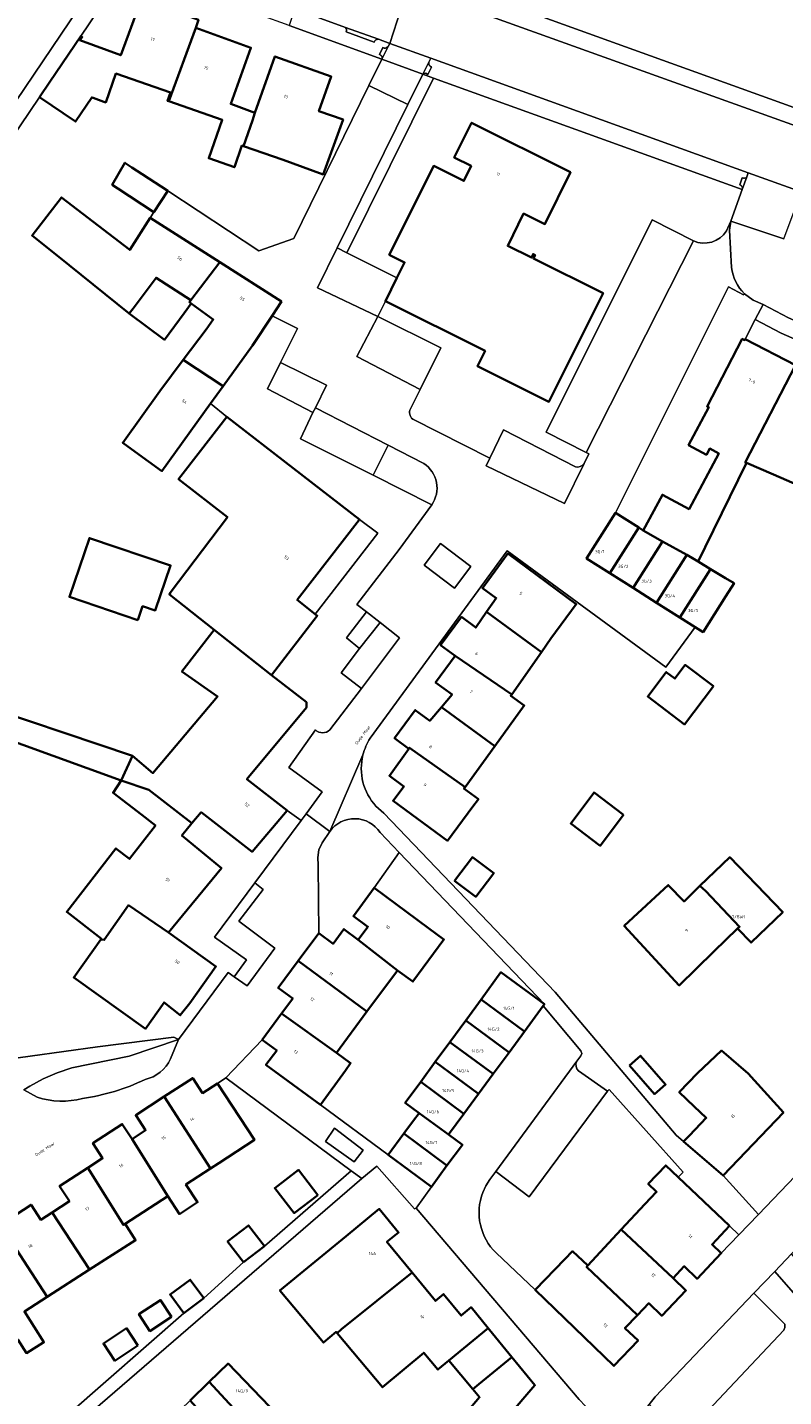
# Model space of a CAD drawing. Header units: metres. Extents: x 197700 to 204338, y 317132 to 325229.
# Tile 225 of 256: x 199650 to 199739, y 319476 to 319636. Entities that reach past the tile are written whole.
import ezdxf
from ezdxf.enums import TextEntityAlignment as Align

# ---------------------------------------------------------------- set-up
doc = ezdxf.new("R2010")
doc.units = ezdxf.units.M
for name, color, linetype, lineweight in [('B-WE-GR-BEPLANTING_CULTUUR_BODEMBEDEKKER-GV', 90, 'Continuous', 18), ('B-WE-GR-BEPLANTING_CULTUUR_HEESTERS-GV', 90, 'Continuous', 18), ('B-WE-IE-TERREINAFSCHEIDING_KUNSTMATIG_HEKWERK-G', 20, 'IE-TERREINAFSCHEIDING-KUNSTMATIG', 18), ('B-WE-OG-BEBOUWING-GV', 7, 'Continuous', 35), ('B-WE-OG-BEBOUWING-T18', 10, 'Continuous', 18), ('B-WE-OG-TERREIN_CULTUURSCHEIDING-GV', 7, 'Continuous', 18), ('B-WE-OG-TERREIN_ERF-GV', 7, 'Continuous', 18), ('B-WE-OG-TOPOGRAFIE-T18', 10, 'Continuous', 18), ('B-WE-VH-VERHARDING_ASFALT-GV', 252, 'Continuous', 18), ('B-WE-VH-VERHARDING_BETONSTRAATSTEEN-GV', 252, 'Continuous', 18), ('B-WE-VH-VERHARDING_OPEN-GV', 252, 'Continuous', 18), ('B-WE-VH-VERHARDING_SIERBESTRATING-GV', 252, 'Continuous', 18), ('B-WE-VH-VERHARDING_STRAATBAKSTEEN-GV', 252, 'Continuous', 18), ('B-WE-VH-VERHARDING_TEGEL-GV', 252, 'Continuous', 18)]:
    doc.layers.add(name, color=color, linetype=linetype, lineweight=lineweight)
doc.styles.add('NLCS-ISO-M200-T18', font='NLCS-ISO.ttf', dxfattribs={"height": 0.36})
doc.linetypes.add('IE-TERREINAFSCHEIDING-KUNSTMATIG', pattern='A,4,[82,NLCS.SHX,S=0.75,R=90,X=0,Y=0],4,-2', length=10)

msp = doc.modelspace()

# ---------------------------------------------------------------- linework, layer by layer
at = {"layer": 'B-WE-GR-BEPLANTING_CULTUUR_BODEMBEDEKKER-GV'}
for points in [[(199700.387, 319570.778), (199702.3, 319573.313), (199698.733, 319576.005), (199696.82, 319573.47)], [(199674.563, 319525.26), (199676.091, 319524.173), (199679.348, 319528.589), (199675.133, 319531.747), (199677.973, 319535.491), (199676.996, 319536.263), (199672.274, 319529.906), (199676.022, 319527.238)]]:
    msp.add_lwpolyline(points, close=True, dxfattribs=at)
msp.add_lwpolyline([(199691.661, 319542.146, 0.5278315), (199685.769, 319542.28)], format="xyb", dxfattribs=at)
for points in [[(199685.769, 319542.28), (199684.881, 319540.956), (199684.483, 319540.133), (199684.359, 319539.229), (199684.416, 319538.336), (199684.487, 319530.375), (199686.168, 319529.127), (199687.427, 319530.833), (199689.117, 319529.585), (199690.239, 319531.105), (199688.55, 319532.353), (199690.992, 319535.659), (199693.919, 319539.79)], [(199693.919, 319539.79), (199691.661, 319542.146)]]:
    msp.add_lwpolyline(points, dxfattribs=at)
at = {"layer": 'B-WE-GR-BEPLANTING_CULTUUR_HEESTERS-GV'}
for points in [[(199684.092, 319591.886), (199685.393, 319594.559), (199679.99, 319597.21), (199678.466, 319594.107), (199683.79, 319591.352)], [(199689.272, 319563.682), (199691.66, 319566.746), (199690.097, 319567.977), (199687.726, 319564.935)], [(199685.27, 319505.935), (199688.638, 319503.562), (199689.669, 319504.937), (199686.317, 319507.534)]]:
    msp.add_lwpolyline(points, close=True, dxfattribs=at)
for points in [[(199692.619, 319587.518), (199690.863, 319584.02), (199697.719, 319580.524)], [(199696.785, 319585.372), (199692.619, 319587.518)], [(199649.936, 319512.013), (199650.629, 319512.449), (199652.2, 319513.301), (199653.841, 319514.009), (199655.538, 319514.567), (199662.282, 319515.959), (199668.047, 319517.911), (199667.51, 319518.187), (199658.568, 319517.054), (199634.873, 319513.778), (199631.652, 319533.101), (199629.341, 319533.398), (199628.584, 319531.576), (199630.79, 319530.678), (199632.218, 319520.23), (199631.804, 319517.763), (199631.324, 319515.31)], [(199667.118, 319515.624), (199668.047, 319517.911), (199662.282, 319515.959), (199655.538, 319514.567), (199653.841, 319514.009), (199652.2, 319513.301), (199650.629, 319512.449), (199649.936, 319512.013)], [(199649.936, 319512.013), (199651.474, 319511.134)]]:
    msp.add_lwpolyline(points, dxfattribs=at)
for points in [[(199697.719, 319580.524, 0.4236907), (199696.785, 319585.372)], [(199664.142, 319513.213, 0.2305791), (199667.118, 319515.624)], [(199656.808, 319510.974, 0.0729944), (199664.142, 319513.213)], [(199651.474, 319511.134, 0.1372107), (199656.808, 319510.974)]]:
    msp.add_lwpolyline(points, format="xyb", dxfattribs=at)
at = {"layer": 'B-WE-IE-TERREINAFSCHEIDING_KUNSTMATIG_HEKWERK-G'}
msp.add_lwpolyline([(199692.622, 319504.402), (199684.672, 319510.254)], dxfattribs=at)
at = {"layer": 'B-WE-OG-BEBOUWING-GV'}
for points in [[(199666.905, 319627.805), (199670.084, 319636.384), (199670.392, 319637.352), (199663.722, 319639.784), (199661.286, 319633.194), (199656.506, 319634.944), (199656.772, 319635.32), (199656.602, 319635.44), (199652.978, 319630.081), (199651.751, 319628.267), (199655.97, 319625.414), (199657.894, 319628.259), (199658.069, 319628.194), (199659.302, 319627.749), (199659.535, 319627.662), (199660.726, 319631.051), (199667.116, 319628.811), (199666.779, 319627.849)], [(199670.084, 319636.384), (199666.905, 319627.805), (199673.174, 319625.608), (199671.601, 319621.123), (199674.603, 319620.071), (199675.491, 319622.605), (199675.659, 319622.547), (199676.735, 319625.55), (199676.985, 319626.454), (199674.166, 319627.488), (199676.531, 319634.065)], [(199680.317, 319620.931), (199685.02, 319619.234), (199687.333, 319625.648), (199684.494, 319626.638), (199685.95, 319630.694), (199679.357, 319633.061), (199676.985, 319626.454), (199676.735, 319625.55), (199675.659, 319622.547)], [(199693.648, 319607.119), (199692.289, 319604.375), (199703.975, 319598.566), (199703.08, 319596.777), (199711.44, 319592.596), (199717.79, 319605.326), (199709.635, 319609.377), (199709.834, 319609.78), (199709.6, 319609.895), (199709.401, 319609.491), (199706.622, 319610.862), (199708.484, 319614.636), (199710.976, 319613.407), (199713.974, 319619.485), (199702.393, 319625.285), (199700.364, 319621.199), (199702.334, 319620.22), (199701.482, 319618.467), (199697.958, 319620.229), (199692.752, 319609.816), (199694.54, 319608.921)], [(199660.265, 319618.003), (199660.939, 319617.563), (199665.151, 319614.817), (199666.786, 319617.323), (199663.811, 319619.264), (199662.598, 319620.055), (199661.775, 319620.592)], [(199664.723, 319614.14), (199662.336, 319610.392), (199654.353, 319616.539), (199650.905, 319612.096), (199655.241, 319608.586), (199662.26, 319602.948), (199662.736, 319603.545), (199665.431, 319607.136), (199669.494, 319604.498), (199672.892, 319608.936)], [(199669.546, 319604.112), (199672.132, 319602.236), (199671.286, 319601.08), (199668.615, 319597.501), (199673.289, 319594.425), (199676.735, 319599.197), (199679.016, 319602.684), (199680.102, 319604.343), (199672.892, 319608.936), (199669.494, 319604.498), (199669.326, 319604.279)], [(199669.494, 319604.498), (199665.431, 319607.136), (199662.736, 319603.545), (199662.26, 319602.948), (199666.401, 319599.858), (199668.718, 319602.963), (199669.546, 319604.112), (199669.326, 319604.279)], [(199722.499, 319577.529), (199724.773, 319576.246), (199727.59, 319574.657), (199728.947, 319573.892), (199729.738, 319575.588), (199734.579, 319585.451), (199734.454, 319585.505), (199740.326, 319596.879), (199734.427, 319599.931), (199734.372, 319599.825), (199734.107, 319599.963), (199729.984, 319592.053), (199730.171, 319591.956), (199727.822, 319587.519), (199729.906, 319586.405), (199730.283, 319587.111), (199731.352, 319586.56), (199727.88, 319580.027), (199724.743, 319581.71)], [(199671.816, 319592.385), (199673.289, 319594.425), (199668.615, 319597.501), (199665.882, 319593.835), (199661.521, 319587.794), (199662.982, 319586.739), (199666.11, 319584.481)], [(199749.809, 319592.733), (199749.737, 319592.762), (199740.571, 319596.752), (199740.326, 319596.879), (199734.454, 319585.505), (199734.579, 319585.451), (199737.748, 319584.084), (199743.856, 319581.416), (199743.976, 319581.353), (199746.754, 319586.809)], [(199684.077, 319567.718), (199681.963, 319569.4), (199689.239, 319578.818), (199673.704, 319590.824), (199670.646, 319586.868), (199668.069, 319583.534), (199673.775, 319579.103), (199667.066, 319570.212), (199666.985, 319570.03), (199672.249, 319565.903), (199678.95, 319560.572), (199684.306, 319567.535)], [(199718.591, 319572.514), (199721.972, 319577.86), (199719.235, 319579.575), (199715.859, 319574.237)], [(199721.972, 319577.86), (199718.591, 319572.514), (199721.323, 319570.79), (199724.773, 319576.246), (199722.499, 319577.529)], [(199663.285, 319567.023), (199663.838, 319568.659), (199665.334, 319568.153), (199667.119, 319573.426), (199657.612, 319576.643), (199655.275, 319569.734)], [(199724.054, 319569.067), (199727.59, 319574.657), (199724.773, 319576.246), (199721.323, 319570.79)], [(199704.15, 319567.989), (199710.568, 319563.276), (199711.684, 319564.864), (199714.653, 319568.888), (199706.619, 319574.814), (199703.662, 319570.786), (199705.274, 319569.603)], [(199726.786, 319567.343), (199730.371, 319573.013), (199728.947, 319573.892), (199727.59, 319574.657), (199724.054, 319569.067)], [(199730.371, 319573.013), (199726.786, 319567.343), (199728.594, 319566.202), (199729.516, 319565.621), (199732.183, 319569.849), (199733.146, 319571.347), (199732.14, 319571.921)], [(199710.568, 319563.276), (199704.15, 319567.989), (199702.876, 319566.158), (199701.194, 319567.397), (199698.76, 319564.094), (199700.451, 319562.849), (199707.088, 319558.323)], [(199670.689, 319544.545), (199676.678, 319539.891), (199680.783, 319544.736), (199676.066, 319548.382), (199683.029, 319556.774), (199683.037, 319557.414), (199678.95, 319560.572), (199672.249, 319565.903), (199668.451, 319561.012), (199672.621, 319558.085), (199665.057, 319549.11), (199662.663, 319551.128), (199661.322, 319548.254), (199664.592, 319547.129), (199669.619, 319543.225)], [(199700.451, 319562.849), (199698.172, 319559.724), (199700.104, 319558.301), (199698.855, 319556.835), (199705.122, 319552.276), (199708.568, 319557.016), (199706.981, 319558.17), (199707.088, 319558.323)], [(199730.724, 319559.273), (199727.414, 319561.773), (199726.204, 319560.173), (199725.193, 319560.937), (199723.029, 319558.073), (199727.35, 319554.809)], [(199662.663, 319551.128), (199642.672, 319557.842), (199641.813, 319555.296), (199661.322, 319548.254)], [(199695.052, 319551.941), (199695.133, 319552.066), (199701.629, 319547.469), (199705.122, 319552.276), (199698.855, 319556.835), (199697.492, 319555.235), (199695.793, 319556.486), (199693.365, 319553.189)], [(199701.629, 319547.469), (199695.133, 319552.066), (199695.052, 319551.941), (199692.759, 319548.798), (199694.453, 319547.556), (199693.201, 319545.864), (199699.565, 319541.183), (199702.527, 319545.211), (199703.195, 319546.051), (199701.496, 319547.287)], [(199659.018, 319529.704), (199658.952, 319529.612), (199659.348, 319529.562), (199662.189, 319533.622), (199666.896, 319530.428), (199673.089, 319537.983), (199668.461, 319541.796), (199669.619, 319543.225), (199664.592, 319547.129), (199661.322, 319548.254), (199660.397, 319546.813), (199663.774, 319544.2), (199665.354, 319542.974), (199662.311, 319539.05), (199660.729, 319540.279), (199654.964, 319532.854)], [(199720.202, 319544.218), (199716.74, 319546.834), (199713.998, 319543.206), (199717.461, 319540.59)], [(199700.397, 319536.504), (199702.886, 319534.623), (199704.979, 319537.393), (199702.49, 319539.274)], [(199733.546, 319530.905), (199735.138, 319529.257), (199738.837, 319532.833), (199732.629, 319539.255), (199729.148, 319535.89), (199729.842, 319535.265), (199733.791, 319531.115)], [(199697.355, 319530.96), (199690.992, 319535.659), (199688.55, 319532.353), (199690.239, 319531.105), (199689.117, 319529.585), (199693.693, 319526.003), (199695.507, 319524.689), (199699.148, 319529.618)], [(199723.933, 319534.598), (199720.267, 319531.197), (199726.729, 319524.232), (199730.788, 319528.205), (199733.546, 319530.905), (199733.791, 319531.115), (199729.842, 319535.265), (199729.148, 319535.89), (199727.281, 319534.085), (199725.436, 319535.993)], [(199666.896, 319530.428), (199662.189, 319533.622), (199659.348, 319529.562), (199658.952, 319529.612), (199655.78, 319525.172), (199664.202, 319519.155), (199666.363, 319522.242), (199668.253, 319520.747), (199669.381, 319522.173), (199672.445, 319526.463)], [(199690.13, 319521.18), (199693.693, 319526.003), (199689.117, 319529.585), (199687.427, 319530.833), (199686.168, 319529.127), (199684.487, 319530.375), (199682.082, 319527.119)], [(199682.082, 319527.119), (199679.741, 319523.95), (199681.433, 319522.692), (199680.133, 319520.934), (199686.549, 319516.332), (199690.13, 319521.18)], [(199703.505, 319522.592), (199708.57, 319518.837), (199710.776, 319521.839), (199710.924, 319522.04), (199705.834, 319525.77)], [(199708.57, 319518.837), (199703.505, 319522.592), (199702.878, 319521.737), (199701.712, 319520.146), (199706.775, 319516.394)], [(199680.133, 319520.934), (199677.872, 319517.879), (199679.554, 319516.628), (199678.299, 319514.943), (199684.672, 319510.254), (199687.635, 319514.282), (199688.218, 319515.135), (199686.549, 319516.332)], [(199706.775, 319516.394), (199701.712, 319520.146), (199699.843, 319517.596), (199704.921, 319513.87)], [(199703.201, 319511.529), (199704.921, 319513.87), (199699.843, 319517.596), (199698.139, 319515.271)], [(199720.902, 319514.871), (199723.832, 319511.51), (199725.116, 319512.63), (199722.186, 319515.991)], [(199727.234, 319505.946), (199731.868, 319501.964), (199738.917, 319509.359), (199734.789, 319513.925), (199731.682, 319516.595), (199728.846, 319513.956), (199726.721, 319511.727), (199728.477, 319510.053), (199729.877, 319508.719), (199727.922, 319506.667)], [(199696.435, 319512.948), (199701.494, 319509.206), (199703.201, 319511.529), (199698.139, 319515.271)], [(199671.815, 319502.803), (199672.758, 319503.415), (199676.947, 319506.145), (199672.634, 319512.763), (199670.874, 319511.616), (199669.73, 319513.386), (199666.386, 319511.207)], [(199699.696, 319506.759), (199701.494, 319509.206), (199696.435, 319512.948), (199694.623, 319510.475), (199696.239, 319509.29), (199696.23, 319509.278)], [(199666.801, 319499.547), (199668.157, 319497.454), (199670.279, 319498.832), (199668.924, 319500.925), (199671.815, 319502.803), (199666.386, 319511.207), (199663.052, 319509.034), (199664.204, 319507.266), (199662.617, 319506.221)], [(199661.796, 319496.297), (199666.801, 319499.547), (199662.617, 319506.221), (199661.47, 319507.991), (199658.02, 319505.754), (199659.167, 319504.001), (199657.437, 319502.877), (199661.598, 319496.174)], [(199696.23, 319509.278), (199695.596, 319508.421), (199694.452, 319506.875), (199699.507, 319503.125), (199701.308, 319505.575), (199699.696, 319506.759)], [(199697.69, 319500.652), (199699.507, 319503.125), (199694.452, 319506.875), (199692.622, 319504.402)], [(199732.619, 319496.06), (199726.603, 319501.76), (199725.137, 319503.15), (199723.084, 319500.984), (199724.071, 319500.047), (199722.704, 319498.605), (199719.931, 319495.628), (199725.994, 319489.962), (199727.296, 319491.335), (199728.815, 319489.885), (199731.649, 319492.855), (199730.564, 319493.891)], [(199653.253, 319497.65), (199657.639, 319490.952), (199663.017, 319494.384), (199661.796, 319496.297), (199661.598, 319496.174), (199657.437, 319502.877), (199654.129, 319500.727), (199655.279, 319498.957)], [(199684.365, 319499.685), (199682.099, 319502.628), (199679.338, 319500.503), (199681.605, 319497.56)], [(199653.253, 319497.65), (199651.913, 319496.785), (199650.773, 319498.536), (199647.191, 319496.203), (199652.657, 319487.772), (199657.639, 319490.952)], [(199687.71, 319494.875), (199679.935, 319488.492), (199685.032, 319482.407), (199686.518, 319483.651), (199686.627, 319483.521), (199687.165, 319483.966), (199695.417, 319490.61), (199692.476, 319494.194), (199693.828, 319495.304), (199691.575, 319498.048)], [(199647.191, 319496.203), (199644.057, 319494.162), (199645.206, 319492.388), (199643.396, 319491.22), (199648.855, 319482.869), (199649.01, 319482.636), (199649.216, 319482.768), (199650.235, 319481.17), (199652.291, 319482.434), (199649.998, 319486.028), (199652.657, 319487.772)], [(199675.658, 319491.806), (199678.116, 319493.691), (199676.251, 319496.124), (199673.793, 319494.239)], [(199715.872, 319491.273), (199721.812, 319485.615), (199723.138, 319487.003), (199724.66, 319485.541), (199727.509, 319488.507), (199725.994, 319489.962), (199719.931, 319495.628), (199716.017, 319491.425)], [(199713.327, 319492.168), (199709.854, 319488.572), (199719.066, 319479.675), (199721.888, 319482.641), (199720.36, 319484.096), (199721.812, 319485.615), (199715.872, 319491.273), (199716.017, 319491.425), (199714.223, 319493.096)], [(199699.743, 319480.307), (199704.323, 319484.108), (199702.338, 319486.53), (199701.17, 319485.572), (199699.115, 319488.077), (199698.148, 319487.283), (199695.417, 319490.61), (199687.165, 319483.966), (199686.627, 319483.521), (199691.953, 319477.163), (199696.789, 319481.214), (199698.449, 319479.233)], [(199671.03, 319487.593), (199669.421, 319489.77), (199667.064, 319488.028), (199668.672, 319485.851)], [(199667.247, 319485.423), (199665.951, 319487.385), (199663.415, 319485.71), (199664.711, 319483.748)], [(199663.286, 319482.057), (199661.945, 319484.088), (199659.256, 319482.312), (199660.597, 319480.281)], [(199704.323, 319484.108), (199699.743, 319480.307), (199702.544, 319476.963), (199703.244, 319477.537), (199707.112, 319480.706), (199704.5, 319483.893)], [(199707.275, 319466.025), (199710.782, 319470.001), (199706.562, 319473.61), (199709.812, 319477.411), (199707.112, 319480.706), (199703.244, 319477.537), (199702.544, 319476.963), (199703.334, 319475.999), (199700.268, 319472.412), (199698.771, 319470.661), (199699.591, 319469.809), (199701.458, 319467.871), (199702.329, 319467.008), (199705.355, 319463.848)], [(199676.386, 319472.672), (199678.716, 319474.922), (199673.865, 319479.943), (199671.634, 319477.788)], [(199669.404, 319475.634), (199674.056, 319470.421), (199676.386, 319472.672), (199671.634, 319477.788)]]:
    msp.add_lwpolyline(points, close=True, dxfattribs=at)
at = {"layer": 'B-WE-OG-TERREIN_CULTUURSCHEIDING-GV'}
msp.add_lwpolyline([(199762.358, 319462.724), (199737.908, 319490.727), (199735.476, 319488.175), (199739.1, 319484.577), (199739.094, 319484.154), (199738.972, 319483.84), (199727.54, 319471.709)], dxfattribs=at)
at = {"layer": 'B-WE-OG-TERREIN_ERF-GV'}
for points in [[(199660.516, 319641.227), (199656.602, 319635.44), (199656.772, 319635.32), (199656.506, 319634.944), (199661.286, 319633.194), (199663.722, 319639.784)], [(199662.336, 319610.392), (199664.723, 319614.14), (199665.151, 319614.817), (199660.939, 319617.563), (199660.265, 319618.003), (199661.775, 319620.592), (199662.598, 319620.055), (199663.811, 319619.264), (199666.786, 319617.323), (199677.482, 319610.278), (199681.581, 319611.742), (199690.369, 319629.655), (199691.887, 319632.744), (199681.011, 319636.673), (199677.535, 319637.928), (199665.112, 319642.416), (199664.716, 319642.559)], [(199704.502, 319639.968), (199737.351, 319628.075), (199741.978, 319626.391), (199743.677, 319631.041), (199767.073, 319622.549), (199765.456, 319617.98), (199766.737, 319617.513), (199770.897, 319628.93), (199774.685, 319628.013), (199780.135, 319637.074)], [(199670.392, 319637.352), (199670.084, 319636.384), (199676.531, 319634.065), (199674.166, 319627.488), (199676.985, 319626.454), (199679.357, 319633.061), (199685.95, 319630.694), (199684.494, 319626.638), (199687.333, 319625.648), (199685.02, 319619.234), (199680.317, 319620.931), (199675.659, 319622.547), (199675.491, 319622.605), (199674.603, 319620.071), (199671.601, 319621.123), (199673.174, 319625.608), (199666.905, 319627.805), (199666.779, 319627.849), (199667.116, 319628.811), (199660.726, 319631.051), (199659.535, 319627.662), (199659.302, 319627.749), (199658.069, 319628.194), (199657.894, 319628.259), (199655.97, 319625.414), (199651.751, 319628.267), (199634.656, 319602.991)], [(199732.269, 319612.623), (199732.765, 319613.755), (199734.102, 319617.476), (199697.934, 319630.499), (199687.763, 319610.05), (199693.648, 319607.119), (199694.54, 319608.921), (199692.752, 319609.816), (199697.958, 319620.229), (199701.482, 319618.467), (199702.334, 319620.22), (199700.364, 319621.199), (199702.393, 319625.285), (199713.974, 319619.485), (199710.976, 319613.407), (199708.484, 319614.636), (199706.622, 319610.862), (199709.401, 319609.491), (199709.6, 319609.895), (199709.834, 319609.78), (199709.635, 319609.377), (199717.79, 319605.326), (199711.44, 319592.596), (199703.08, 319596.777), (199703.975, 319598.566), (199692.289, 319604.375), (199691.403, 319602.583), (199698.789, 319598.906), (199696.366, 319594.05), (199695.236, 319591.785)], [(199642.672, 319557.842), (199662.663, 319551.128), (199665.057, 319549.11), (199672.621, 319558.085), (199668.451, 319561.012), (199672.249, 319565.903), (199666.985, 319570.03), (199667.066, 319570.212), (199673.775, 319579.103), (199668.069, 319583.534), (199670.646, 319586.868), (199673.704, 319590.824), (199671.816, 319592.385), (199666.11, 319584.481), (199662.982, 319586.739), (199661.521, 319587.794), (199665.882, 319593.835), (199668.615, 319597.501), (199671.286, 319601.08), (199672.132, 319602.236), (199669.546, 319604.112), (199668.718, 319602.963), (199666.401, 319599.858), (199662.26, 319602.948), (199655.241, 319608.586), (199650.905, 319612.096), (199654.353, 319616.539), (199662.336, 319610.392)], [(199715.561, 319585.358), (199716.134, 319586.52), (199715.828, 319586.655), (199711.136, 319589.03), (199723.538, 319613.893), (199728.374, 319611.446)], [(199695.495, 319590.575), (199704.532, 319585.981), (199706.131, 319589.314), (199714.555, 319584.983)], [(199749.896, 319573.186), (199753.412, 319571.319), (199749.45, 319564.071), (199745.742, 319565.957), (199749.437, 319572.775), (199746.175, 319574.371), (199747.304, 319576.707), (199748.498, 319578.986), (199743.976, 319581.353), (199743.856, 319581.416), (199737.748, 319584.084), (199734.579, 319585.451), (199729.738, 319575.588), (199728.947, 319573.892), (199730.371, 319573.013), (199732.14, 319571.921), (199733.146, 319571.347), (199732.183, 319569.849), (199729.516, 319565.621), (199728.594, 319566.202), (199725.131, 319561.518), (199706.574, 319575.142), (199690.51, 319553.201)], [(199634.873, 319513.778), (199658.568, 319517.054), (199667.51, 319518.187), (199668.047, 319517.911), (199673.877, 319525.749), (199674.563, 319525.26), (199676.022, 319527.238), (199672.274, 319529.906), (199676.996, 319536.263), (199682.422, 319543.567), (199680.783, 319544.736), (199676.678, 319539.891), (199670.689, 319544.545), (199669.619, 319543.225), (199668.461, 319541.796), (199673.089, 319537.983), (199666.896, 319530.428), (199672.445, 319526.463), (199669.381, 319522.173), (199668.253, 319520.747), (199666.363, 319522.242), (199664.202, 319519.155), (199655.78, 319525.172), (199658.952, 319529.612), (199659.018, 319529.704), (199654.964, 319532.854), (199660.729, 319540.279), (199662.311, 319539.05), (199665.354, 319542.974), (199663.774, 319544.2), (199660.397, 319546.813), (199661.322, 319548.254), (199641.813, 319555.296)], [(199691.187, 319545.234), (199692.114, 319544.396), (199712.175, 319523.463), (199726.37, 319506.689), (199727.234, 319505.946), (199727.922, 319506.667), (199729.877, 319508.719), (199728.477, 319510.053), (199726.721, 319511.727), (199728.846, 319513.956), (199731.682, 319516.595), (199734.789, 319513.925), (199738.917, 319509.359), (199731.868, 319501.964), (199736.01, 319497.408), (199750.635, 319512.728)], [(199655.125, 319473.971), (199668.672, 319485.851), (199667.064, 319488.028), (199669.421, 319489.77), (199671.03, 319487.593), (199675.658, 319491.806), (199673.793, 319494.239), (199676.251, 319496.124), (199678.116, 319493.691), (199688.264, 319502.529), (199673.604, 319513.397), (199672.634, 319512.763), (199676.947, 319506.145), (199672.758, 319503.415), (199671.815, 319502.803), (199668.924, 319500.925), (199670.279, 319498.832), (199668.157, 319497.454), (199666.801, 319499.547), (199661.796, 319496.297), (199663.017, 319494.384), (199657.639, 319490.952), (199652.657, 319487.772), (199649.998, 319486.028), (199652.291, 319482.434), (199650.235, 319481.17)], [(199709.854, 319488.572), (199713.327, 319492.168), (199714.223, 319493.096), (199716.017, 319491.425), (199719.931, 319495.628), (199722.704, 319498.605), (199724.071, 319500.047), (199723.084, 319500.984), (199725.137, 319503.15), (199726.603, 319501.76), (199727.192, 319502.364), (199718.506, 319512.036), (199718.304, 319511.864), (199709.139, 319499.471), (199705.229, 319502.453), (199704.521, 319501.489), (199704.066, 319500.77), (199703.71, 319500)], [(199714.995, 319475.729), (199695.882, 319498.165), (199695.683, 319498.053), (199691.303, 319503.058), (199689.514, 319501.602), (199658.004, 319474.42)], [(199703.334, 319475.999), (199702.544, 319476.963), (199699.743, 319480.307), (199698.449, 319479.233), (199696.789, 319481.214), (199691.953, 319477.163), (199686.627, 319483.521), (199686.518, 319483.651), (199685.032, 319482.407), (199679.935, 319488.492), (199687.71, 319494.875), (199691.575, 319498.048), (199693.828, 319495.304), (199692.476, 319494.194), (199695.417, 319490.61), (199698.148, 319487.283), (199699.115, 319488.077), (199701.17, 319485.572), (199702.338, 319486.53), (199704.323, 319484.108), (199704.5, 319483.893), (199707.112, 319480.706), (199709.812, 319477.411), (199706.562, 319473.61)], [(199705.27, 319492.896), (199709.854, 319488.572)]]:
    msp.add_lwpolyline(points, dxfattribs=at)
for points in [[(199728.374, 319611.446, 0.3704004), (199732.269, 319612.623)], [(199695.236, 319591.785, 0.3710561), (199695.495, 319590.575)], [(199714.555, 319584.983, 0.3109137), (199715.561, 319585.358)], [(199690.51, 319553.201, 0.0822852), (199689.659, 319551.236)], [(199689.659, 319551.236, 0.2517255), (199691.187, 319545.234)], [(199703.71, 319500, 0.3015683), (199705.27, 319492.896)]]:
    msp.add_lwpolyline(points, format="xyb", dxfattribs=at)
for points in [[(199736.546, 319603.995), (199735.377, 319604.491), (199734.365, 319605.258), (199734.251, 319605.135), (199732.5, 319606.065), (199719.235, 319579.575), (199721.972, 319577.86), (199722.499, 319577.529), (199724.743, 319581.71), (199727.88, 319580.027), (199731.352, 319586.56), (199730.283, 319587.111), (199729.906, 319586.405), (199727.822, 319587.519), (199730.171, 319591.956), (199729.984, 319592.053), (199734.107, 319599.963), (199734.372, 319599.825), (199734.427, 319599.931), (199735.621, 319602.222)], [(199740.326, 319596.879), (199740.571, 319596.752), (199749.737, 319592.762), (199749.809, 319592.733), (199755.784, 319590.365), (199756.854, 319593.262), (199749.345, 319596.133), (199745.185, 319597.795), (199738.668, 319600.648), (199735.621, 319602.222), (199734.427, 319599.931)], [(199689.239, 319578.818), (199681.963, 319569.4), (199684.077, 319567.718), (199691.421, 319577.196)], [(199663.285, 319567.023), (199655.275, 319569.734), (199657.612, 319576.643), (199667.119, 319573.426), (199665.334, 319568.153), (199663.838, 319568.659)], [(199710.568, 319563.276), (199707.088, 319558.323), (199706.981, 319558.17), (199708.568, 319557.016), (199705.122, 319552.276), (199701.629, 319547.469), (199701.496, 319547.287), (199703.195, 319546.051), (199702.527, 319545.211), (199699.565, 319541.183), (199693.201, 319545.864), (199694.453, 319547.556), (199692.759, 319548.798), (199695.052, 319551.941), (199693.365, 319553.189), (199695.793, 319556.486), (199697.492, 319555.235), (199698.855, 319556.835), (199700.104, 319558.301), (199698.172, 319559.724), (199700.451, 319562.849), (199698.76, 319564.094), (199701.194, 319567.397), (199702.876, 319566.158), (199704.15, 319567.989), (199705.274, 319569.603), (199703.662, 319570.786), (199706.619, 319574.814), (199714.653, 319568.888), (199711.684, 319564.864)], [(199730.724, 319559.273), (199727.35, 319554.809), (199723.029, 319558.073), (199725.193, 319560.937), (199726.204, 319560.173), (199727.414, 319561.773)], [(199720.202, 319544.218), (199717.461, 319540.59), (199713.998, 319543.206), (199716.74, 319546.834)], [(199695.596, 319508.421), (199696.23, 319509.278), (199696.239, 319509.29), (199694.623, 319510.475), (199696.435, 319512.948), (199698.139, 319515.271), (199699.843, 319517.596), (199701.712, 319520.146), (199702.878, 319521.737), (199703.505, 319522.592), (199705.834, 319525.77), (199710.924, 319522.04), (199693.919, 319539.79), (199690.992, 319535.659), (199697.355, 319530.96), (199699.148, 319529.618), (199695.507, 319524.689), (199693.693, 319526.003), (199690.13, 319521.18), (199686.549, 319516.332), (199688.218, 319515.135), (199687.635, 319514.282), (199684.672, 319510.254), (199692.622, 319504.402), (199694.452, 319506.875)], [(199700.397, 319536.504), (199702.49, 319539.274), (199704.979, 319537.393), (199702.886, 319534.623)], [(199729.148, 319535.89), (199732.629, 319539.255), (199738.837, 319532.833), (199735.138, 319529.257), (199733.546, 319530.905), (199730.788, 319528.205), (199726.729, 319524.232), (199720.267, 319531.197), (199723.933, 319534.598), (199725.436, 319535.993), (199727.281, 319534.085)], [(199723.832, 319511.51), (199720.902, 319514.871), (199722.186, 319515.991), (199725.116, 319512.63)], [(199684.365, 319499.685), (199681.605, 319497.56), (199679.338, 319500.503), (199682.099, 319502.628)], [(199732.619, 319496.06), (199730.564, 319493.891), (199731.649, 319492.855), (199733.707, 319495.008)], [(199667.247, 319485.423), (199664.711, 319483.748), (199663.415, 319485.71), (199665.951, 319487.385)], [(199663.286, 319482.057), (199660.597, 319480.281), (199659.256, 319482.312), (199661.945, 319484.088)], [(199669.695, 319466.21), (199667.236, 319463.835), (199661.173, 319467.685), (199664.943, 319471.326), (199667.174, 319473.48), (199669.404, 319475.634), (199671.634, 319477.788), (199673.865, 319479.943), (199678.716, 319474.922), (199676.386, 319472.672), (199674.056, 319470.421), (199671.926, 319468.364)]]:
    msp.add_lwpolyline(points, close=True, dxfattribs=at)
at = {"layer": 'B-WE-VH-VERHARDING_ASFALT-GV'}
for points in [[(199681.831, 319638.542), (199687.624, 319636.451), (199691.471, 319635.062), (199692.792, 319634.585), (199694.959, 319641.226)], [(199647.237, 319637.667), (199631.798, 319614.75), (199634.115, 319613.202), (199631.297, 319609.011), (199628.988, 319610.52), (199627.15, 319607.707), (199626.745, 319607.065), (199625.36, 319604.866), (199623.766, 319602.249), (199623.723, 319602.177), (199618.658, 319593.791), (199621.053, 319592.339), (199624.68, 319590.21), (199627.038, 319594.215), (199627.723, 319595.379), (199625.331, 319596.838), (199627.938, 319601.101), (199630.353, 319599.653), (199632.305, 319602.769), (199634.76, 319606.604), (199637.247, 319610.421), (199656.433, 319638.768)], [(199738.978, 319611.684), (199732.765, 319613.755), (199732.619, 319612.692), (199732.839, 319608.335)], [(199734.365, 319605.258), (199735.377, 319604.491), (199736.546, 319603.995), (199739.535, 319602.451), (199743.875, 319600.514), (199744.759, 319600.119), (199745.927, 319599.652), (199750.073, 319597.996), (199757.392, 319595.198), (199762.25, 319593.341), (199763.669, 319592.798), (199767.832, 319591.144), (199769.669, 319596.398), (199765.409, 319598.157), (199741.637, 319607.634)]]:
    msp.add_lwpolyline(points, dxfattribs=at)
for points in [[(199741.014, 319617.176), (199799.61, 319596.022), (199803.404, 319594.652), (199805.744, 319601.184), (199799.63, 319603.505), (199799.44, 319603.573), (199794.954, 319605.193), (199765.28, 319615.902), (199765.192, 319615.934), (199740.9, 319624.712), (199694.959, 319641.226), (199692.792, 319634.585), (199697.596, 319632.851), (199734.8, 319619.419)], [(199735.476, 319488.175), (199723.904, 319476.03), (199723.183, 319475.147), (199726.759, 319471.735), (199727.073, 319471.639), (199727.54, 319471.709), (199738.972, 319483.84), (199739.094, 319484.154), (199739.1, 319484.577)]]:
    msp.add_lwpolyline(points, close=True, dxfattribs=at)
msp.add_lwpolyline([(199732.839, 319608.335, 0.1717438), (199734.365, 319605.258)], format="xyb", dxfattribs=at)
at = {"layer": 'B-WE-VH-VERHARDING_BETONSTRAATSTEEN-GV'}
for points in [[(199691.471, 319635.062), (199687.624, 319636.451)], [(199687.712, 319635.946), (199690.981, 319634.73)], [(199691.981, 319634.094), (199691.6, 319633.274)], [(199691.887, 319632.744), (199692.604, 319634.203)], [(199697.366, 319632.385), (199696.668, 319630.969)], [(199697.261, 319630.95), (199697.696, 319631.814)], [(199695.236, 319591.785), (199696.366, 319594.05), (199688.935, 319597.905), (199691.403, 319602.583), (199684.349, 319605.962), (199686.637, 319610.615), (199694.918, 319627.417), (199690.369, 319629.655), (199681.581, 319611.742), (199677.482, 319610.278), (199666.786, 319617.323), (199665.151, 319614.817), (199664.723, 319614.14), (199672.892, 319608.936), (199680.102, 319604.343), (199679.016, 319602.684), (199681.999, 319601.196), (199679.99, 319597.21), (199685.393, 319594.559), (199684.092, 319591.886), (199692.619, 319587.518), (199696.785, 319585.372)], [(199734.089, 319618.836), (199733.802, 319617.993)], [(199734.102, 319617.476), (199734.63, 319618.946)], [(199732.839, 319608.335), (199732.619, 319612.692), (199732.765, 319613.755), (199732.269, 319612.623)], [(199728.374, 319611.446), (199715.828, 319586.655), (199716.134, 319586.52), (199715.561, 319585.358), (199713.257, 319580.686), (199704.099, 319585.079), (199704.532, 319585.981), (199695.495, 319590.575)], [(199690.51, 319553.201), (199706.574, 319575.142), (199725.131, 319561.518), (199728.594, 319566.202), (199726.786, 319567.343), (199724.054, 319569.067), (199721.323, 319570.79), (199718.591, 319572.514), (199715.859, 319574.237), (199719.235, 319579.575), (199732.5, 319606.065), (199734.251, 319605.135), (199734.365, 319605.258)], [(199697.719, 319580.524), (199693.922, 319575.279), (199688.953, 319568.863), (199690.097, 319567.977), (199691.66, 319566.746), (199693.948, 319564.943), (199689.486, 319558.998), (199685.788, 319554.158)], [(199684.086, 319554.161), (199680.975, 319549.76), (199684.902, 319546.918), (199682.991, 319544.336), (199685.769, 319542.28), (199689.659, 319551.236)], [(199689.659, 319551.236), (199685.769, 319542.28)], [(199726.603, 319501.76), (199732.619, 319496.06), (199733.707, 319495.008), (199736.01, 319497.408), (199731.868, 319501.964), (199727.234, 319505.946), (199726.37, 319506.689), (199712.175, 319523.463), (199692.114, 319544.396), (199691.187, 319545.234)], [(199691.661, 319542.146), (199693.919, 319539.79), (199710.924, 319522.04), (199710.776, 319521.839), (199715.184, 319516.581), (199715.315, 319516.28), (199715.205, 319515.971), (199714.704, 319515.347)], [(199710.782, 319470.001), (199707.275, 319466.025), (199708.616, 319464.853), (199711.022, 319462.751), (199712.934, 319464.873), (199719.133, 319470.771), (199721.402, 319472.967), (199723.183, 319475.147), (199723.904, 319476.03), (199735.476, 319488.175), (199737.908, 319490.727), (199739.881, 319492.806), (199768.478, 319522.776), (199768.981, 319523.335), (199768.84, 319523.473), (199770.998, 319525.638)], [(199703.71, 319500), (199704.066, 319500.77), (199704.521, 319501.489), (199705.229, 319502.453), (199714.704, 319515.347), (199715.205, 319515.971), (199715.315, 319516.28), (199715.184, 319516.581), (199710.776, 319521.839), (199708.57, 319518.837), (199706.775, 319516.394), (199704.921, 319513.87), (199703.201, 319511.529), (199701.494, 319509.206), (199699.696, 319506.759), (199701.308, 319505.575), (199699.507, 319503.125), (199697.69, 319500.652), (199695.882, 319498.165), (199714.995, 319475.729), (199715.72, 319474.936), (199712.617, 319471.614), (199712.392, 319471.81), (199710.782, 319470.001)], [(199750.635, 319512.728), (199736.01, 319497.408), (199733.707, 319495.008), (199731.649, 319492.855), (199728.815, 319489.885), (199727.296, 319491.335), (199725.994, 319489.962), (199727.509, 319488.507), (199724.66, 319485.541), (199723.138, 319487.003), (199721.812, 319485.615), (199720.36, 319484.096), (199721.888, 319482.641), (199719.066, 319479.675), (199709.854, 319488.572), (199705.27, 319492.896)], [(199714.924, 319514.242), (199718.304, 319511.864), (199718.506, 319512.036), (199727.192, 319502.364), (199726.603, 319501.76)]]:
    msp.add_lwpolyline(points, dxfattribs=at)
for points in [[(199687.624, 319636.451, -0.2928053), (199687.712, 319635.946)], [(199690.981, 319634.73, -0.3402236), (199691.471, 319635.062)], [(199691.6, 319633.274, -0.4336542), (199691.887, 319632.744)], [(199692.604, 319634.203, -0.4015702), (199691.981, 319634.094)], [(199697.696, 319631.814, -0.3607294), (199697.366, 319632.385)], [(199696.668, 319630.969, -0.4095453), (199697.261, 319630.95)], [(199734.63, 319618.946, -0.3890063), (199734.089, 319618.836)], [(199733.802, 319617.993, -0.4524331), (199734.102, 319617.476)], [(199732.269, 319612.623, -0.3704004), (199728.374, 319611.446)], [(199734.365, 319605.258, -0.1717438), (199732.839, 319608.335)], [(199695.495, 319590.575, -0.3710561), (199695.236, 319591.785)], [(199696.785, 319585.372, -0.4236907), (199697.719, 319580.524)], [(199685.788, 319554.158, -0.3883676), (199684.086, 319554.161)], [(199689.659, 319551.236, -0.0822852), (199690.51, 319553.201)], [(199691.187, 319545.234, -0.2517255), (199689.659, 319551.236)], [(199685.769, 319542.28, -0.5278315), (199691.661, 319542.146)], [(199714.704, 319515.347, 0.3295036), (199714.924, 319514.242)], [(199705.27, 319492.896, -0.3015683), (199703.71, 319500)]]:
    msp.add_lwpolyline(points, format="xyb", dxfattribs=at)
msp.add_lwpolyline([(199700.387, 319570.778), (199696.82, 319573.47), (199698.733, 319576.005), (199702.3, 319573.313)], close=True, dxfattribs=at)
at = {"layer": 'B-WE-VH-VERHARDING_OPEN-GV'}
for points in [[(199691.887, 319632.744), (199696.668, 319630.969), (199697.366, 319632.385), (199697.596, 319632.851), (199692.792, 319634.585), (199692.604, 319634.203)], [(199694.918, 319627.417), (199696.668, 319630.969), (199691.887, 319632.744), (199690.369, 319629.655)], [(199686.637, 319610.615), (199687.763, 319610.05), (199697.934, 319630.499), (199696.668, 319630.969), (199694.918, 319627.417)], [(199675.658, 319491.806), (199671.03, 319487.593), (199668.672, 319485.851), (199655.125, 319473.971), (199638.479, 319462.036), (199636.25, 319460.597), (199634.921, 319459.561), (199618.771, 319448.182), (199616.644, 319446.809), (199604.458, 319438.137), (199605.587, 319437.1), (199612.072, 319441.571), (199634.102, 319457.21), (199658.004, 319474.42), (199689.514, 319501.602), (199688.264, 319502.529), (199678.116, 319493.691)]]:
    msp.add_lwpolyline(points, close=True, dxfattribs=at)
for points in [[(199697.696, 319631.814), (199697.261, 319630.95)], [(199734.63, 319618.946), (199734.8, 319619.419), (199697.596, 319632.851), (199697.366, 319632.385)], [(199696.668, 319630.969), (199697.934, 319630.499)], [(199697.934, 319630.499), (199734.102, 319617.476)], [(199733.802, 319617.993), (199734.089, 319618.836)], [(199714.704, 319515.347), (199705.229, 319502.453)], [(199705.229, 319502.453), (199709.139, 319499.471), (199718.304, 319511.864), (199714.924, 319514.242)]]:
    msp.add_lwpolyline(points, dxfattribs=at)
for points in [[(199697.366, 319632.385, 0.3607294), (199697.696, 319631.814)], [(199697.261, 319630.95, 0.4095453), (199696.668, 319630.969)], [(199734.089, 319618.836, 0.3890063), (199734.63, 319618.946)], [(199734.102, 319617.476, 0.4524331), (199733.802, 319617.993)], [(199714.924, 319514.242, -0.3295036), (199714.704, 319515.347)]]:
    msp.add_lwpolyline(points, format="xyb", dxfattribs=at)
at = {"layer": 'B-WE-VH-VERHARDING_SIERBESTRATING-GV'}
for points in [[(199673.604, 319513.397), (199677.872, 319517.879), (199680.133, 319520.934), (199681.433, 319522.692), (199679.741, 319523.95), (199682.082, 319527.119), (199684.487, 319530.375), (199684.416, 319538.336), (199684.359, 319539.229), (199684.483, 319540.133), (199684.881, 319540.956), (199685.769, 319542.28), (199682.991, 319544.336), (199682.422, 319543.567), (199676.996, 319536.263), (199677.973, 319535.491), (199675.133, 319531.747), (199679.348, 319528.589), (199676.091, 319524.173), (199674.563, 319525.26), (199673.877, 319525.749), (199668.047, 319517.911), (199667.118, 319515.624)], [(199647.191, 319496.203), (199650.773, 319498.536), (199651.913, 319496.785), (199653.253, 319497.65), (199655.279, 319498.957), (199654.129, 319500.727), (199657.437, 319502.877), (199659.167, 319504.001), (199658.02, 319505.754), (199661.47, 319507.991), (199662.617, 319506.221), (199664.204, 319507.266), (199663.052, 319509.034), (199666.386, 319511.207), (199669.73, 319513.386), (199670.874, 319511.616), (199672.634, 319512.763), (199673.604, 319513.397)], [(199651.474, 319511.134), (199649.936, 319512.013)]]:
    msp.add_lwpolyline(points, dxfattribs=at)
for points in [[(199677.872, 319517.879), (199673.604, 319513.397), (199688.264, 319502.529), (199689.514, 319501.602), (199691.303, 319503.058), (199695.683, 319498.053), (199695.882, 319498.165), (199697.69, 319500.652), (199692.622, 319504.402), (199684.672, 319510.254), (199678.299, 319514.943), (199679.554, 319516.628)], [(199685.27, 319505.935), (199686.317, 319507.534), (199689.669, 319504.937), (199688.638, 319503.562)]]:
    msp.add_lwpolyline(points, close=True, dxfattribs=at)
for points in [[(199667.118, 319515.624, -0.2305791), (199664.142, 319513.213)], [(199664.142, 319513.213, -0.0729944), (199656.808, 319510.974)], [(199656.808, 319510.974, -0.1372107), (199651.474, 319511.134)]]:
    msp.add_lwpolyline(points, format="xyb", dxfattribs=at)
at = {"layer": 'B-WE-VH-VERHARDING_STRAATBAKSTEEN-GV'}
for points in [[(199685.788, 319554.158), (199689.486, 319558.998), (199687.092, 319560.839), (199689.272, 319563.682), (199687.726, 319564.935), (199690.097, 319567.977), (199688.953, 319568.863), (199693.922, 319575.279), (199697.719, 319580.524), (199690.863, 319584.02), (199682.34, 319588.275), (199683.79, 319591.352), (199678.466, 319594.107), (199679.99, 319597.21), (199681.999, 319601.196), (199679.016, 319602.684), (199676.735, 319599.197), (199673.289, 319594.425), (199671.816, 319592.385)], [(199671.816, 319592.385), (199673.704, 319590.824), (199689.239, 319578.818), (199691.421, 319577.196), (199684.077, 319567.718), (199684.306, 319567.535), (199678.95, 319560.572), (199683.037, 319557.414), (199683.029, 319556.774), (199676.066, 319548.382), (199680.783, 319544.736), (199682.422, 319543.567), (199682.991, 319544.336), (199684.902, 319546.918), (199680.975, 319549.76), (199684.086, 319554.161)]]:
    msp.add_lwpolyline(points, dxfattribs=at)
msp.add_lwpolyline([(199684.086, 319554.161, 0.3883676), (199685.788, 319554.158)], format="xyb", dxfattribs=at)
at = {"layer": 'B-WE-VH-VERHARDING_TEGEL-GV'}
for points in [[(199660.131, 319644.231), (199656.433, 319638.768), (199637.247, 319610.421), (199634.76, 319606.604), (199632.305, 319602.769), (199630.353, 319599.653), (199630.5, 319599.514), (199627.906, 319595.273), (199627.723, 319595.379), (199627.038, 319594.215)], [(199794.069, 319607.553), (199795.248, 319610.909), (199792.442, 319611.977), (199791.242, 319608.584), (199770.026, 319616.315), (199766.737, 319617.513), (199765.456, 319617.98), (199741.978, 319626.391), (199737.351, 319628.075), (199704.502, 319639.968), (199695.662, 319643.169), (199694.959, 319641.226), (199740.9, 319624.712)], [(199627.301, 319593.611), (199628.664, 319592.849), (199631.468, 319597.533), (199634.822, 319602.878), (199634.656, 319602.991), (199651.751, 319628.267), (199652.978, 319630.081), (199656.602, 319635.44), (199660.516, 319641.227)], [(199681.472, 319638.213), (199681.527, 319638.193), (199681.011, 319636.673), (199691.887, 319632.744)], [(199687.624, 319636.451), (199681.831, 319638.542)], [(199690.981, 319634.73), (199687.712, 319635.946)], [(199692.604, 319634.203), (199692.792, 319634.585), (199691.471, 319635.062)], [(199691.6, 319633.274), (199691.981, 319634.094)], [(199743.875, 319600.514), (199739.535, 319602.451), (199736.546, 319603.995), (199735.621, 319602.222), (199738.668, 319600.648), (199745.185, 319597.795), (199749.345, 319596.133), (199756.854, 319593.262), (199757.375, 319594.673), (199757.562, 319594.612)], [(199714.555, 319584.983), (199706.131, 319589.314), (199704.532, 319585.981), (199704.099, 319585.079), (199713.257, 319580.686), (199715.561, 319585.358)]]:
    msp.add_lwpolyline(points, dxfattribs=at)
for points in [[(199687.712, 319635.946, 0.2928053), (199687.624, 319636.451)], [(199691.471, 319635.062, 0.3402236), (199690.981, 319634.73)], [(199691.887, 319632.744, 0.4336542), (199691.6, 319633.274)], [(199691.981, 319634.094, 0.4015702), (199692.604, 319634.203)], [(199715.561, 319585.358, -0.3109137), (199714.555, 319584.983)]]:
    msp.add_lwpolyline(points, format="xyb", dxfattribs=at)
for points in [[(199734.102, 319617.476), (199732.765, 319613.755), (199738.978, 319611.684), (199740.291, 319615.225), (199740.853, 319616.741), (199741.014, 319617.176), (199734.8, 319619.419), (199734.63, 319618.946)], [(199715.828, 319586.655), (199728.374, 319611.446), (199723.538, 319613.893), (199711.136, 319589.03)], [(199691.403, 319602.583), (199692.289, 319604.375), (199693.648, 319607.119), (199687.763, 319610.05), (199686.637, 319610.615), (199684.349, 319605.962)], [(199696.366, 319594.05), (199698.789, 319598.906), (199691.403, 319602.583), (199688.935, 319597.905)], [(199690.863, 319584.02), (199692.619, 319587.518), (199684.092, 319591.886), (199683.79, 319591.352), (199682.34, 319588.275)], [(199691.66, 319566.746), (199689.272, 319563.682), (199687.092, 319560.839), (199689.486, 319558.998), (199693.948, 319564.943)], [(199765.235, 319463.753), (199739.881, 319492.806), (199737.908, 319490.727), (199762.358, 319462.724)]]:
    msp.add_lwpolyline(points, close=True, dxfattribs=at)

# ---------------------------------------------------------------- texts
at = {"layer": 'B-WE-OG-BEBOUWING-T18', "style": 'NLCS-ISO-M200-T18'}
for s, rotation, p in [('17', 340, (199665.026, 319635.051)), ('15', 340.3, (199671.292, 319631.699)), ('13', 340.3, (199680.64, 319628.35)), ('11', 333.4, (199705.512, 319619.249)), ('56', 322.6, (199668.209, 319609.399)), ('55', 326.9, (199675.523, 319604.652)), ('7-9', 332.7, (199735.225, 319595.014)), ('54', 326.7, (199668.753, 319592.622)), ('53', 322.3, (199680.721, 319574.335)), ('5', 323.8, (199708.156, 319570.148)), ('6', 323.7, (199702.992, 319563.094)), ('7', 323.9, (199702.336, 319558.645)), ('8', 323.7, (199697.591, 319552.182)), ('9', 323.9, (199696.93, 319547.728)), ('52', 319.7, (199676.084, 319545.383)), ('51', 320.7, (199666.772, 319536.586)), ('10', 323.6, (199692.57, 319531.063)), ('9', 44.3, (199727.591, 319530.673)), ('50', 324.5, (199667.903, 319526.986)), ('11', 323.6, (199685.933, 319525.6)), ('12', 323.6, (199683.727, 319522.613)), ('13', 323.5, (199681.8, 319516.463)), ('14', 33, (199669.655, 319508.563)), ('10', 316.4, (199732.981, 319508.929)), ('15', 33.1, (199666.316, 319506.387)), ('16', 32.9, (199661.337, 319503.137)), ('17', 33, (199657.373, 319498.065)), ('11', 316.4, (199728.017, 319494.843)), ('18', 33, (199650.688, 319493.707)), ('12', 316.2, (199723.686, 319490.301)), ('13', 316.5, (199718.063, 319484.423))]:
    msp.add_text(s, height=0.36, rotation=rotation, dxfattribs=at).set_placement(p, align=Align.MIDDLE)
for s, p in [('3G/1', (199717.424, 319575.047)), ('3G/2', (199720.156, 319573.324)), ('3G/3', (199722.888, 319571.6)), ('3G/4', (199725.619, 319569.877)), ('3G/5', (199728.351, 319568.153)), ('7/BW1', (199733.654, 319532.256)), ('14G/1', (199706.745, 319521.561)), ('14G/2', (199704.952, 319519.115)), ('14G/3', (199703.083, 319516.565)), ('14G/4', (199701.379, 319514.24)), ('14G/5', (199699.675, 319511.917)), ('14G/6', (199697.863, 319509.444)), ('14G/7', (199697.692, 319505.844)), ('14G/8', (199695.862, 319503.371)), ('14A', (199690.77, 319492.838)), ('14', (199696.637, 319485.407)), ('14G/9', (199675.488, 319476.731))]:
    msp.add_text(s, height=0.36, dxfattribs=at).set_placement(p, align=Align.MIDDLE)
at = {"layer": 'B-WE-OG-TOPOGRAFIE-T18', "style": 'NLCS-ISO-M200-T18'}
for rotation, p in [(52.6, (199689.642, 319553.571)), (33, (199652.402, 319505.069))]:
    msp.add_text('Oude Maar', height=0.36, rotation=rotation, dxfattribs=at).set_placement(p, align=Align.MIDDLE)

doc.saveas('drawing.dxf')
